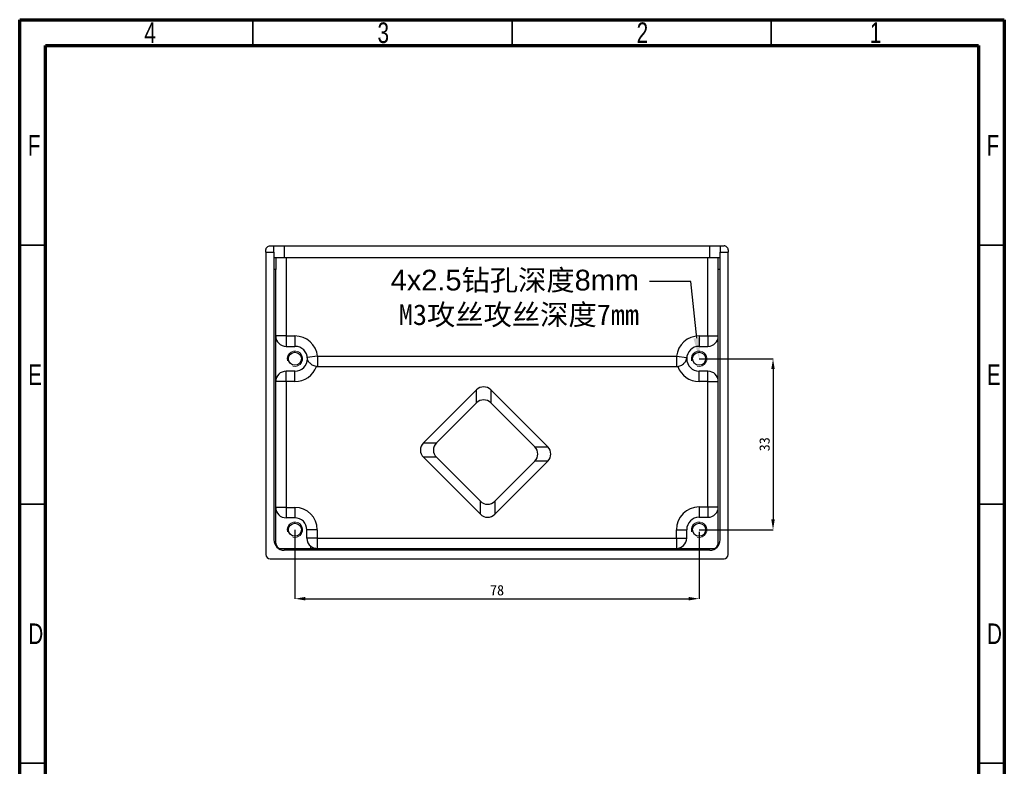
# Model space of a CAD drawing. Header units: millimetres. Extents: x 1635 to 1825, y 2196 to 2483.
# Tile 10 of 10: x 1635 to 1825, y 2339 to 2483. Entities that reach past the tile are written whole.
import ezdxf
from ezdxf import colors
from ezdxf.entities.mleader import LeaderData, LeaderLine
from ezdxf.math import Vec2, Vec3

# ---------------------------------------------------------------- set-up
doc = ezdxf.new("R2010")
doc.units = ezdxf.units.MM
doc.styles.add('SLDTEXTSTYLE1', font='TXT', dxfattribs={"width": 0.75})
doc.styles.get("Standard").update_dxf_attribs({"font": 'arial.ttf'})
doc.styles.add('黑体高度2mm', font='simhei.ttf', dxfattribs={"height": 2})
doc.dimstyles.new('红色高度2mm', dxfattribs={"dimtxt": 2, "dimasz": 2, "dimexe": 0, "dimexo": 0, "dimtad": 1, "dimdec": 1, "dimtxsty": '黑体高度2mm', "dimcen": 2.5, "dimclrd": 1, "dimclre": 1, "dimclrt": 1, "dimadec": 0, "dimazin": 0, "dimtfac": 1, "dimtdec": 1, "dimtmove": 0, "dimatfit": 3, "dimfxl": 1, "dimarcsym": 0})

# ---------------------------------------------------------------- blocks, each defined once
blk = doc.blocks.new('*D16')
at = {"color": 1, "lineweight": -2, "transparency": 16777216}
for p, q in [((1688.09, 2384.36), (1688.09, 2371.05)), ((1766.09, 2383.97), (1766.09, 2371.05)), ((1690.09, 2371.05), (1764.09, 2371.05))]:
    blk.add_line(p, q, dxfattribs=at)
at = {"color": 1, "transparency": 16777216}
for points in [[(1690.09, 2371.39), (1690.09, 2370.72), (1688.09, 2371.05)], [(1764.09, 2371.39), (1764.09, 2370.72), (1766.09, 2371.05)]]:
    blk.add_solid(points, dxfattribs=at)
at = {"layer": 'Defpoints', "color": 0, "transparency": 16777216}
for p in [(1688.09, 2384.36), (1766.09, 2383.97), (1766.09, 2371.05)]:
    blk.add_point(p, dxfattribs=at)
at = {"color": 1, "transparency": 16777216, "insert": (1727.09, 2372.68), "char_height": 2, "attachment_point": 5, "style": '黑体高度2mm'}
blk.add_mtext('78', dxfattribs=at)
blk = doc.blocks.new('*D17')
at = {"color": 1, "lineweight": -2, "transparency": 16777216}
for p, q in [((1766.09, 2417.36), (1780.35, 2417.36)), ((1780.35, 2415.36), (1780.35, 2386.36)), ((1766.09, 2384.36), (1780.35, 2384.36))]:
    blk.add_line(p, q, dxfattribs=at)
at = {"color": 1, "transparency": 16777216}
for points in [[(1780.01, 2415.36), (1780.68, 2415.36), (1780.35, 2417.36)], [(1780.01, 2386.36), (1780.68, 2386.36), (1780.35, 2384.36)]]:
    blk.add_solid(points, dxfattribs=at)
at = {"layer": 'Defpoints', "color": 0, "transparency": 16777216}
for p in [(1766.09, 2417.36), (1766.09, 2384.36), (1780.35, 2384.36)]:
    blk.add_point(p, dxfattribs=at)
at = {"color": 1, "transparency": 16777216, "insert": (1778.72, 2400.86), "char_height": 2, "attachment_point": 5, "rotation": 90, "style": '黑体高度2mm'}
blk.add_mtext('33', dxfattribs=at)

msp = doc.modelspace()

# ---------------------------------------------------------------- linework, layer by layer
at = {"color": 7, "linetype": 'Continuous', "lineweight": 70}
for p, q in [((1634.98, 2195.8), (1634.98, 2482.8)), ((1634.98, 2482.8), (1824.98, 2482.8)), ((1824.98, 2482.8), (1824.98, 2195.8)), ((1639.98, 2200.8), (1639.98, 2477.8)), ((1639.98, 2477.8), (1819.98, 2477.8)), ((1819.98, 2477.8), (1819.98, 2200.8))]:
    msp.add_line(p, q, dxfattribs=at)
at = {"color": 7, "linetype": 'Continuous', "lineweight": 35}
for p, q in [((1679.98, 2477.8), (1679.98, 2482.8)), ((1729.98, 2477.8), (1729.98, 2482.8)), ((1779.98, 2477.8), (1779.98, 2482.8)), ((1639.98, 2439.3), (1634.98, 2439.3)), ((1819.98, 2439.3), (1824.98, 2439.3)), ((1639.98, 2389.3), (1634.98, 2389.3)), ((1819.98, 2389.3), (1824.98, 2389.3)), ((1639.98, 2339.3), (1634.98, 2339.3)), ((1819.98, 2339.3), (1824.98, 2339.3))]:
    msp.add_line(p, q, dxfattribs=at)
at = {"color": 7, "linetype": 'Continuous', "lineweight": 25}
for p, q in [((1682.49, 2437.96), (1682.49, 2438.36)), ((1682.49, 2437.96), (1684.04, 2437.96)), ((1682.49, 2437.96), (1682.49, 2379.56)), ((1683.29, 2439.16), (1684.04, 2439.16)), ((1684.04, 2437.96), (1684.04, 2439.16)), ((1684.04, 2439.16), (1686.04, 2439.16)), ((1684.04, 2437.96), (1684.04, 2382.41)), ((1686.04, 2439.16), (1686.04, 2436.91)), ((1686.04, 2439.16), (1768.14, 2439.16)), ((1768.14, 2436.91), (1768.14, 2439.16)), ((1768.14, 2439.16), (1770.14, 2439.16)), ((1770.14, 2439.16), (1770.89, 2439.16)), ((1770.14, 2439.16), (1770.14, 2437.96)), ((1770.14, 2437.96), (1771.69, 2437.96)), ((1770.14, 2382.41), (1770.14, 2437.96)), ((1771.69, 2438.36), (1771.69, 2437.96)), ((1771.69, 2379.56), (1771.69, 2437.96)), ((1684.04, 2436.91), (1684.39, 2436.91)), ((1684.39, 2436.91), (1684.39, 2434.61)), ((1684.39, 2436.91), (1686.39, 2436.91)), ((1686.39, 2436.91), (1686.39, 2421.76)), ((1686.39, 2436.91), (1767.79, 2436.91)), ((1767.79, 2421.76), (1767.79, 2436.91)), ((1767.79, 2436.91), (1769.79, 2436.91)), ((1769.79, 2436.91), (1770.14, 2436.91)), ((1769.79, 2434.61), (1769.79, 2436.91)), ((1684.39, 2434.61), (1684.04, 2434.61)), ((1684.39, 2381.76), (1684.39, 2434.61)), ((1769.79, 2381.76), (1769.79, 2434.61)), ((1770.14, 2434.61), (1769.79, 2434.61)), ((1686.39, 2421.76), (1684.39, 2421.76)), ((1686.39, 2421.76), (1688.09, 2421.76)), ((1686.39, 2421.76), (1686.39, 2419.76)), ((1688.09, 2421.76), (1688.09, 2419.76)), ((1766.09, 2421.76), (1766.09, 2419.76)), ((1766.09, 2421.76), (1767.79, 2421.76)), ((1767.79, 2421.76), (1769.79, 2421.76)), ((1767.79, 2421.76), (1767.79, 2419.76)), ((1686.39, 2419.76), (1688.09, 2419.76)), ((1766.09, 2419.76), (1767.79, 2419.76)), ((1692.46, 2417.86), (1690.47, 2417.63)), ((1692.46, 2417.86), (1761.71, 2417.86)), ((1692.46, 2417.86), (1692.46, 2415.86)), ((1761.71, 2417.86), (1761.71, 2415.86)), ((1761.71, 2417.86), (1763.7, 2417.63)), ((1688.09, 2414.96), (1686.39, 2414.96)), ((1686.39, 2412.96), (1686.39, 2414.96)), ((1688.09, 2412.96), (1688.09, 2414.96)), ((1692.46, 2415.86), (1761.71, 2415.86)), ((1767.79, 2414.96), (1766.09, 2414.96)), ((1766.09, 2412.96), (1766.09, 2414.96)), ((1767.79, 2412.96), (1767.79, 2414.96)), ((1686.39, 2412.96), (1684.39, 2412.96)), ((1686.39, 2412.96), (1686.39, 2388.66)), ((1688.09, 2412.96), (1686.39, 2412.96)), ((1723.11, 2411.36), (1712.88, 2401.14)), ((1723.11, 2408.85), (1723.11, 2411.36)), ((1725.89, 2411.36), (1725.89, 2408.85)), ((1736.89, 2400.36), (1725.89, 2411.36)), ((1767.79, 2412.96), (1766.09, 2412.96)), ((1767.79, 2388.76), (1767.79, 2412.96)), ((1767.79, 2412.96), (1769.79, 2412.96)), ((1715.4, 2401.14), (1723.11, 2408.85)), ((1725.89, 2408.85), (1734.38, 2400.36)), ((1712.88, 2401.14), (1715.4, 2401.14)), ((1734.38, 2400.36), (1736.89, 2400.36)), ((1715.4, 2398.35), (1712.88, 2398.35)), ((1712.88, 2398.35), (1723.88, 2387.35)), ((1723.88, 2389.87), (1715.4, 2398.35)), ((1726.67, 2387.35), (1736.89, 2397.57)), ((1734.38, 2397.57), (1726.67, 2389.87)), ((1736.89, 2397.57), (1734.38, 2397.57)), ((1686.39, 2388.66), (1684.39, 2388.66)), ((1686.39, 2388.66), (1688.09, 2388.66)), ((1686.39, 2388.66), (1686.39, 2386.66)), ((1688.09, 2388.66), (1688.09, 2386.66)), ((1723.88, 2387.35), (1723.88, 2389.87)), ((1726.67, 2389.87), (1726.67, 2387.35)), ((1766.09, 2388.76), (1767.79, 2388.76)), ((1766.09, 2388.76), (1766.09, 2386.76)), ((1767.79, 2388.76), (1767.79, 2386.76)), ((1767.79, 2388.76), (1769.79, 2388.76)), ((1688.09, 2386.66), (1686.39, 2386.66)), ((1766.09, 2386.76), (1767.79, 2386.76)), ((1690.39, 2382.76), (1690.39, 2384.36)), ((1692.39, 2384.36), (1690.39, 2384.36)), ((1692.39, 2382.76), (1690.39, 2382.76)), ((1692.39, 2384.36), (1692.39, 2382.76)), ((1692.39, 2382.76), (1761.69, 2382.76)), ((1692.39, 2382.76), (1692.39, 2380.76)), ((1761.69, 2382.76), (1761.69, 2384.36)), ((1761.69, 2384.36), (1763.69, 2384.36)), ((1761.69, 2382.76), (1761.69, 2380.76)), ((1761.69, 2382.76), (1763.69, 2382.76)), ((1763.69, 2382.76), (1763.69, 2384.36)), ((1685.39, 2380.76), (1768.79, 2380.76)), ((1691.19, 2380.76), (1691.19, 2381.15)), ((1768.14, 2380.41), (1686.04, 2380.41)), ((1683.29, 2378.76), (1770.89, 2378.76))]:
    msp.add_line(p, q, dxfattribs=at)
for centre in [(1688.09, 2417.36), (1766.09, 2417.36), (1688.09, 2384.36), (1766.09, 2384.36)]:
    msp.add_circle(centre, 1.25, dxfattribs=at)
for centre, radius, start, end in [((1686.39, 2421.76), 2, 180, 270), ((1688.09, 2417.36), 4.4, 6.525, 90), ((1766.09, 2417.36), 4.4, 90, 173.4752), ((1767.79, 2421.76), 2, 270, 0), ((1688.09, 2417.36), 2.4, 270, 90), ((1766.09, 2417.36), 2.4, 90, 270), ((1686.39, 2412.96), 2, 90, 180), ((1688.09, 2417.36), 4.4, 270, 340.2518), ((1692.46, 2417.86), 2, 263.3884, 270), ((1761.71, 2417.86), 2, 270, 276.6114), ((1766.09, 2417.36), 4.4, 199.7477, 270), ((1767.79, 2412.96), 2, 0, 90), ((1686.39, 2388.66), 2, 180, 270), ((1688.09, 2384.36), 4.3, 0, 90), ((1766.09, 2384.36), 4.4, 90, 180), ((1767.79, 2388.76), 2, 270, 0), ((1688.09, 2384.36), 2.3, 0, 90), ((1766.09, 2384.36), 2.4, 90, 180), ((1692.39, 2382.76), 2, 180, 233.2773), ((1761.69, 2382.76), 2, 270, 0), ((1686.04, 2382.41), 2, 180, 270), ((1685.39, 2381.76), 1, 180, 270), ((1768.14, 2382.41), 2, 270, 0), ((1768.79, 2381.76), 1, 270, 0), ((1683.29, 2379.56), 0.8, 180, 270), ((1770.89, 2379.56), 0.8, 270, 0)]:
    msp.add_arc(centre, radius, start, end, dxfattribs=at)
at = {"color": 7, "linetype": 'Continuous', "lineweight": 18}
for centre in [(1688.09, 2417.36), (1766.09, 2417.36), (1688.09, 2384.36), (1766.09, 2384.36)]:
    msp.add_arc(centre, 1.5, 255, 195, dxfattribs=at)
at = {"color": 7, "linetype": 'Continuous', "lineweight": 25}
for centre, major_axis, ratio, start_param, end_param in [((1724.5, 2409.88), (0, 2.06), 0.970288, 5.512866, 7.053504), ((1724.5, 2407.37), (0, 2.06), 0.970288, 5.512866, 7.053504), ((1714.36, 2399.74), (-2.06, 0), 0.970288, 5.512866, 7.053504), ((1716.88, 2399.74), (-2.06, 0), 0.970288, 5.512866, 7.053504), ((1732.9, 2398.97), (2.06, 0), 0.970287, 5.512864, 7.053507), ((1735.41, 2398.97), (2.06, 0), 0.970287, 5.512864, 7.053507), ((1725.27, 2391.34), (0, -2.06), 0.970288, 5.512869, 7.053502), ((1725.27, 2388.83), (0, -2.06), 0.970288, 5.512869, 7.053502)]:
    msp.add_ellipse(centre, major_axis=major_axis, ratio=ratio, start_param=start_param, end_param=end_param, dxfattribs=at)
for points, knots in [([(1682.49, 2438.36), (1682.49, 2438.49), (1682.52, 2438.62), (1682.62, 2438.82), (1682.69, 2438.9), (1682.85, 2439.03), (1682.93, 2439.08), (1683.11, 2439.14), (1683.2, 2439.16), (1683.29, 2439.16)], [0, 0, 0, 0, 0.25, 0.25, 0.5, 0.5, 0.75, 0.75, 1, 1, 1, 1]), ([(1771.69, 2438.36), (1771.69, 2438.49), (1771.65, 2438.62), (1771.55, 2438.82), (1771.48, 2438.9), (1771.32, 2439.03), (1771.24, 2439.08), (1771.07, 2439.14), (1770.98, 2439.16), (1770.89, 2439.16)], [0, 0, 0, 0, 0.25, 0.25, 0.5, 0.5, 0.75, 0.75, 1, 1, 1, 1]), ([(1692.23, 2415.87), (1692.08, 2415.89), (1691.94, 2415.92), (1691.67, 2416.01), (1691.55, 2416.07), (1691.32, 2416.21), (1691.22, 2416.28), (1691.04, 2416.44), (1690.96, 2416.52), (1690.76, 2416.78), (1690.67, 2416.95), (1690.53, 2417.29), (1690.49, 2417.46), (1690.47, 2417.63)], [0, 0, 0, 0, 0.125, 0.125, 0.25, 0.25, 0.375, 0.375, 0.5, 0.5, 0.75, 0.75, 1, 1, 1, 1]), ([(1761.94, 2415.87), (1762.09, 2415.89), (1762.23, 2415.92), (1762.5, 2416.01), (1762.63, 2416.07), (1762.85, 2416.21), (1762.96, 2416.28), (1763.13, 2416.44), (1763.21, 2416.52), (1763.41, 2416.78), (1763.51, 2416.95), (1763.64, 2417.29), (1763.68, 2417.46), (1763.7, 2417.63)], [0, 0, 0, 0, 0.125, 0.125, 0.25, 0.25, 0.375, 0.375, 0.5, 0.5, 0.75, 0.75, 1, 1, 1, 1]), ([(1691.19, 2381.15), (1691.19, 2381.15), (1691.22, 2381.13), (1691.33, 2381.06), (1691.41, 2381.01), (1691.62, 2380.9), (1691.74, 2380.86), (1692.04, 2380.78), (1692.2, 2380.76), (1692.39, 2380.76)], [0, 0, 0, 0, 0.25, 0.25, 0.5, 0.5, 0.75, 0.75, 1, 1, 1, 1])]:
    msp.add_open_spline(points, degree=3, knots=knots, dxfattribs=at)

# ---------------------------------------------------------------- texts
at = {"color": 7, "linetype": 'Continuous', "lineweight": 0, "char_height": 3.97, "attachment_point": 2, "style": 'SLDTEXTSTYLE1'}
for s, insert in [('4', (1660.14, 2482.27)), ('3', (1705.14, 2482.27)), ('2', (1755.14, 2482.27)), ('1', (1800.14, 2482.27)), ('F', (1637.77, 2460.52)), ('F', (1822.77, 2460.52)), ('E', (1637.95, 2416.27)), ('E', (1822.95, 2416.27)), ('D', (1638.08, 2366.27)), ('D', (1823.08, 2366.27))]:
    msp.add_mtext(s, dxfattribs=dict(at, insert=insert))

# ---------------------------------------------------------------- dimensions: what is measured, and where the dimension line sits
at = {"color": 3}
dim = msp.add_linear_dim(base=(1780.35, 2384.36), p1=(1766.09, 2417.36), p2=(1766.09, 2384.36), angle=90, dimstyle='红色高度2mm', dxfattribs=at)
dim.commit()
dim.dimension.update_dxf_attribs({"geometry": '*D17', "text_midpoint": (1778.72, 2400.86)})
dim = msp.add_linear_dim(base=(1766.09, 2371.05), p1=(1688.09, 2384.36), p2=(1766.09, 2383.97), dimstyle='红色高度2mm', dxfattribs=at)
dim.commit()
dim.dimension.update_dxf_attribs({"geometry": '*D16', "text_midpoint": (1727.09, 2372.68)})

# ---------------------------------------------------------------- leaders
ml = msp.add_multileader_mtext('Standard', dxfattribs=at)
ml.set_content('4x2.5{\\fSimSun|b0|i0|c134|p2;钻孔深度}8mm\\P{\\fSimSun|b0|i0|c134|p2;M3攻丝攻丝深度7mm}', color=3)
ml.set_leader_properties()
ml.build(insert=Vec2(0, 0))
ctx = ml.context
ctx.base_point, ctx.plane_origin = Vec3(1703.92, 2432.26), Vec3(1766.09, 2417.36)
ctx.text_align_type = 2
notes = []
notes.append((ctx, [(0, (1, 1, 0), (1764.48, 2432.26), (-1, 0), 8, [(0, [(1766.09, 2417.36)], 0, [])])]))
ctx.mtext.insert, ctx.mtext.alignment, ctx.mtext.flow_direction = Vec3(1754.48, 2434.54), 3, 5
for ctx, leaders in notes:
    for number, flags, end, landing, length, lines in leaders:
        leader = LeaderData()
        leader.index, (leader.has_last_leader_line, leader.has_dogleg_vector, leader.attachment_direction) = number, flags
        leader.last_leader_point, leader.dogleg_vector, leader.dogleg_length = Vec3(end), Vec3(landing), length
        for number, points, colour, breaks in lines:
            line = LeaderLine()
            line.index, line.vertices, line.color, line.breaks = number, Vec3.list(points), colors.encode_raw_color(colour), breaks
            leader.lines.append(line)
        ctx.leaders.append(leader)

doc.saveas('drawing.dxf')
